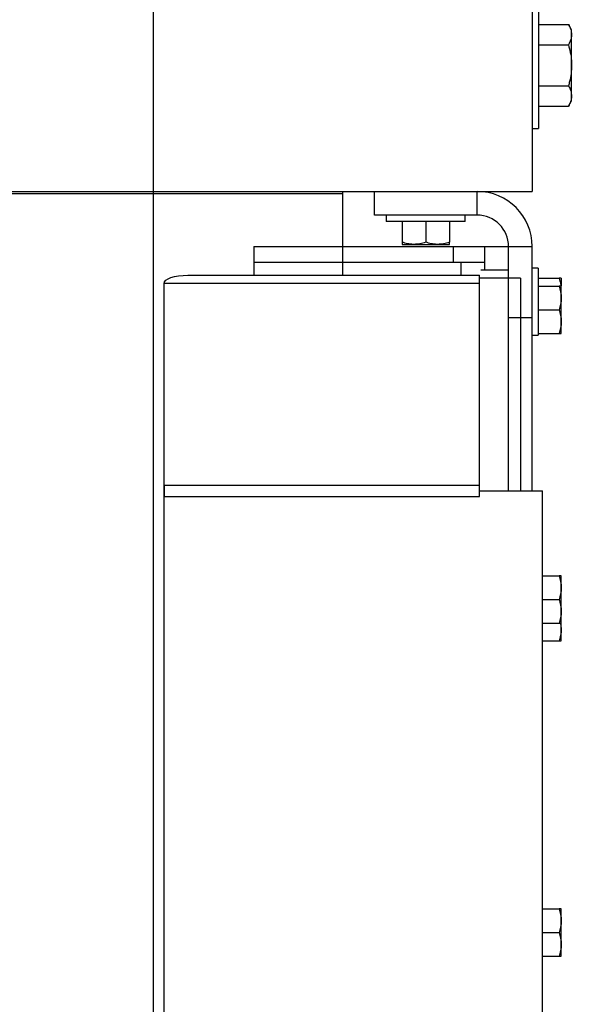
# Model space of a CAD drawing. Header units: inches. Extents: x 144.9 to 238.4, y 214.8 to 247.7.
# Tile 20 of 256: x 157.894 to 158.453, y 223.555 to 224.531. Entities that reach past the tile are written whole.
import ezdxf

# ---------------------------------------------------------------- set-up
doc = ezdxf.new("R2010")
doc.units = ezdxf.units.IN
doc.header["$LTSCALE"] = 0.25
doc.header["$MEASUREMENT"] = 0
doc.layers.add('ANNOTATIONS', color=1, linetype='Continuous')
doc.layers.add('MOTOR RH', color=7, linetype='Continuous')
doc.styles.add('ARIAL', font='arial.ttf', dxfattribs={"height": 0.09375})
doc.dimstyles.new('STANDARD$0', dxfattribs={"dimtxt": 0.09375, "dimasz": 0.09375, "dimexe": 0.03125, "dimexo": 0.046875, "dimgap": 0.09, "dimtad": 0, "dimtih": 1, "dimtoh": 1, "dimdec": 4, "dimzin": 0, "dimdsep": 46, "dimtxsty": 'ARIAL', "dimcen": 0.09, "dimadec": 0, "dimazin": 0, "dimtfac": 1, "dimtdec": 4, "dimtofl": 0, "dimtmove": 0, "dimatfit": 1, "dimfxl": 1, "dimtolj": 1, "dimtzin": 0, "dimarcsym": 0})

# ---------------------------------------------------------------- blocks, each defined once
blk = doc.blocks.new('*D61')
at = {"layer": 'ANNOTATIONS', "color": 0, "lineweight": -2, "transparency": 16777216}
for p, q in [((158.0268, 223.84936), (158.0268, 225.99906)), ((159.16742, 224.99005), (159.16742, 225.99906)), ((158.12055, 225.96781), (158.312, 225.96781)), ((159.07367, 225.96781), (158.88222, 225.96781))]:
    blk.add_line(p, q, dxfattribs=at)
at = {"layer": 'ANNOTATIONS', "color": 0, "transparency": 16777216}
for points in [[(158.12055, 225.98343), (158.12055, 225.95218), (158.0268, 225.96781)], [(159.07367, 225.98343), (159.07367, 225.95218), (159.16742, 225.96781)]]:
    blk.add_solid(points, dxfattribs=at)
at = {"layer": 'defpoints', "color": 0, "transparency": 16777216}
for p in [(158.0268, 225.96781), (159.16742, 224.94317), (158.0268, 223.80249)]:
    blk.add_point(p, dxfattribs=at)
at = {"layer": 'ANNOTATIONS', "color": 0, "transparency": 16777216, "insert": (158.59711, 225.96781), "char_height": 0.09375, "attachment_point": 5, "style": 'ARIAL'}
blk.add_mtext('\\A1;18 5/8"', dxfattribs=at)
blk = doc.blocks.new('*D63')
at = {"layer": 'ANNOTATIONS', "color": 0, "lineweight": -2, "transparency": 16777216}
for p, q in [((158.0268, 223.84936), (158.0268, 226.36542)), ((159.50037, 225.11272), (159.50037, 226.36542)), ((158.12055, 226.33417), (158.55924, 226.33417)), ((159.40662, 226.33417), (158.96793, 226.33417))]:
    blk.add_line(p, q, dxfattribs=at)
at = {"layer": 'ANNOTATIONS', "color": 0, "transparency": 16777216}
for points in [[(158.12055, 226.34979), (158.12055, 226.31854), (158.0268, 226.33417)], [(159.40662, 226.34979), (159.40662, 226.31854), (159.50037, 226.33417)]]:
    blk.add_solid(points, dxfattribs=at)
at = {"layer": 'defpoints', "color": 0, "transparency": 16777216}
for p in [(158.0268, 226.33417), (159.50037, 225.06585), (158.0268, 223.80249)]:
    blk.add_point(p, dxfattribs=at)
at = {"layer": 'ANNOTATIONS', "color": 0, "transparency": 16777216, "insert": (158.76358, 226.33417), "char_height": 0.09375, "attachment_point": 5, "style": 'ARIAL'}
blk.add_mtext('\\A1;24""', dxfattribs=at)

msp = doc.modelspace()

# ---------------------------------------------------------------- linework, layer by layer
at = {"layer": 'MOTOR RH'}
for p, q in [((158.4018, 225.61088), (158.4018, 224.36088)), ((158.40805, 224.54838), (158.40805, 224.42338)), ((158.40805, 224.52647), (158.43766, 224.52647)), ((158.4408, 224.52104), (158.43766, 224.52647)), ((158.4408, 224.45072), (158.4408, 224.52104)), ((158.40805, 224.50618), (158.43766, 224.50618)), ((158.40805, 224.46558), (158.43766, 224.46558)), ((158.43766, 224.44529), (158.4408, 224.45072)), ((158.40805, 224.44529), (158.43766, 224.44529)), ((158.4018, 224.42338), (158.40805, 224.42338)), ((152.60348, 224.36088), (158.4018, 224.36088)), ((152.79098, 224.35882), (158.2143, 224.35882)), ((158.2143, 224.27781), (158.2143, 224.36088)), ((158.24555, 224.33744), (158.24555, 224.36088)), ((158.34711, 224.33744), (158.34711, 224.36088)), ((158.34711, 224.33744), (158.24555, 224.33744)), ((158.25727, 224.33744), (158.25727, 224.33119)), ((158.33539, 224.33119), (158.25727, 224.33119)), ((158.27289, 224.33119), (158.27289, 224.31054)), ((158.29633, 224.33119), (158.29633, 224.31054)), ((158.31977, 224.33119), (158.31977, 224.31054)), ((158.33539, 224.33119), (158.33539, 224.33744)), ((158.12596, 224.30619), (158.4018, 224.30619)), ((158.12596, 224.30619), (158.12596, 224.27781)), ((158.27289, 224.30844), (158.31977, 224.30844)), ((158.32367, 224.29057), (158.32367, 224.30619)), ((158.35492, 224.28275), (158.35492, 224.30619)), ((158.37836, 224.06424), (158.37836, 224.30643)), ((158.4018, 224.06424), (158.4018, 224.30619)), ((158.35492, 224.29057), (158.12596, 224.29057)), ((158.33149, 224.27781), (158.33149, 224.29057)), ((158.37836, 224.28275), (158.35086, 224.28275)), ((158.40774, 224.28469), (158.4018, 224.28469)), ((158.40774, 224.28469), (158.40774, 224.21832)), ((158.06051, 224.27781), (158.34957, 224.27781)), ((158.34957, 224.05873), (158.34957, 224.27781)), ((158.39008, 224.27486), (158.34957, 224.27486)), ((158.39008, 224.27486), (158.39008, 224.06424)), ((158.40774, 224.27494), (158.42839, 224.27494)), ((158.43049, 224.27494), (158.43049, 224.26724)), ((158.34957, 224.2698), (158.03707, 224.2698)), ((158.03707, 220.30619), (158.03707, 224.2698)), ((158.40774, 224.26713), (158.42839, 224.26713)), ((158.43049, 224.22025), (158.43049, 224.26713)), ((158.40774, 224.24369), (158.42839, 224.24369)), ((158.37836, 224.23588), (158.4018, 224.23588)), ((158.4018, 224.21832), (158.40774, 224.21832)), ((158.40774, 224.22025), (158.42839, 224.22025)), ((158.0268, 220.92749), (158.0268, 224.15206)), ((158.34957, 224.06942), (158.03707, 224.06942)), ((158.03707, 224.06942), (158.03708, 224.06415)), ((158.03708, 224.06415), (158.03707, 224.05873)), ((158.03707, 224.05873), (158.34957, 224.05873)), ((158.34957, 224.06424), (158.41207, 224.06424)), ((158.41207, 220.30619), (158.41207, 224.06424)), ((158.41207, 223.98), (158.42839, 223.98)), ((158.43049, 223.93313), (158.43049, 223.98)), ((158.41207, 223.95657), (158.42839, 223.95657)), ((158.41207, 223.93313), (158.42839, 223.93313)), ((158.42993, 223.93313), (158.43049, 223.92729)), ((158.43049, 223.91557), (158.43049, 223.93302)), ((158.41207, 223.91557), (158.42839, 223.91557)), ((158.41207, 223.64994), (158.42839, 223.64994)), ((158.43049, 223.60307), (158.43049, 223.64994)), ((158.41207, 223.6265), (158.42839, 223.6265)), ((158.41207, 223.60307), (158.42839, 223.60307))]:
    msp.add_line(p, q, dxfattribs=at)
at = {"layer": 'MOTOR RH', "flags": 128}
msp.add_lwpolyline([(158.03707, 224.2698), (158.03753, 224.27136), (158.03886, 224.27286), (158.04102, 224.27425), (158.04394, 224.27546), (158.04749, 224.27646), (158.05154, 224.2772), (158.05594, 224.27766), (158.06051, 224.27781)], dxfattribs=at)
at = {"layer": 'MOTOR RH'}
for radius in [0.05469, 0.03125]:
    msp.add_arc((158.34711, 224.30619), radius, 0, 90, dxfattribs=at)
msp.add_ellipse((158.06051, 224.06424), major_axis=(0.02344, 0), ratio=0.176327, start_param=3.141517, end_param=3.16185, dxfattribs=at)
for points, knots in [([(158.43766, 224.52647), (158.43854, 224.52483), (158.44031, 224.5215), (158.44064, 224.51806), (158.4408, 224.51633)], [0, 0, 0, 0, 0.495458, 1, 1, 1, 1]), ([(158.4408, 224.51633), (158.4408, 224.51609), (158.44077, 224.51426), (158.44008, 224.51083), (158.43847, 224.50774), (158.43766, 224.50618)], [0, 0, 0, 0, 0.070103, 0.530791, 1, 1, 1, 1]), ([(158.43766, 224.50618), (158.43833, 224.50363), (158.43969, 224.49852), (158.44066, 224.49169), (158.44076, 224.48746), (158.4408, 224.48588)], [0, 0, 0, 0, 0.383291, 0.770269, 1, 1, 1, 1]), ([(158.4408, 224.48588), (158.44069, 224.48318), (158.44048, 224.47774), (158.43914, 224.47098), (158.43804, 224.46696), (158.43766, 224.46558)], [0, 0, 0, 0, 0.392867, 0.791696, 1, 1, 1, 1]), ([(158.43766, 224.46558), (158.43854, 224.46393), (158.44031, 224.46061), (158.44064, 224.45717), (158.4408, 224.45543)], [0, 0, 0, 0, 0.495458, 1, 1, 1, 1]), ([(158.4408, 224.45543), (158.4408, 224.45519), (158.44077, 224.45337), (158.44008, 224.44994), (158.43847, 224.44684), (158.43766, 224.44529)], [0, 0, 0, 0, 0.070103, 0.530791, 1, 1, 1, 1]), ([(158.28461, 224.30844), (158.28433, 224.30844), (158.28223, 224.30846), (158.27826, 224.30892), (158.27469, 224.30999), (158.27289, 224.31054)], [0, 0, 0, 0, 0.070092, 0.530785, 1, 1, 1, 1]), ([(158.27289, 224.31054), (158.27289, 224.30969), (158.27289, 224.30857), (158.27289, 224.30847), (158.27289, 224.30844)], [0, 0, 0, 0, 0.7536937, 1, 1, 1, 1]), ([(158.29633, 224.31054), (158.29443, 224.30995), (158.29059, 224.30877), (158.28662, 224.30855), (158.28461, 224.30844)], [0, 0, 0, 0, 0.495458, 1, 1, 1, 1]), ([(158.30805, 224.30844), (158.30777, 224.30844), (158.30567, 224.30846), (158.3017, 224.30892), (158.29813, 224.30999), (158.29633, 224.31054)], [0, 0, 0, 0, 0.0700919, 0.5307854, 1, 1, 1, 1]), ([(158.31977, 224.31054), (158.31787, 224.30995), (158.31402, 224.30877), (158.31005, 224.30855), (158.30805, 224.30844)], [0, 0, 0, 0, 0.495458, 1, 1, 1, 1]), ([(158.31977, 224.30844), (158.31977, 224.30847), (158.31977, 224.30857), (158.31977, 224.30969), (158.31977, 224.31054)], [0, 0, 0, 0, 0.2463063, 1, 1, 1, 1]), ([(158.42839, 224.27494), (158.42902, 224.27304), (158.42986, 224.27048), (158.43006, 224.26782), (158.43011, 224.26713)], [0, 0, 0, 0, 0.73918, 1, 1, 1, 1]), ([(158.43049, 224.27494), (158.43046, 224.27494), (158.43036, 224.27494), (158.42924, 224.27494), (158.42839, 224.27494)], [0, 0, 0, 0, 0.246306, 1, 1, 1, 1]), ([(158.42839, 224.26713), (158.42898, 224.26523), (158.43016, 224.26139), (158.43038, 224.25741), (158.43049, 224.25541)], [0, 0, 0, 0, 0.495458, 1, 1, 1, 1]), ([(158.43049, 224.26713), (158.43046, 224.26713), (158.43036, 224.26713), (158.42924, 224.26713), (158.42839, 224.26713)], [0, 0, 0, 0, 0.2463063, 1, 1, 1, 1]), ([(158.43049, 224.25541), (158.43048, 224.25513), (158.43047, 224.25303), (158.43001, 224.24906), (158.42894, 224.24549), (158.42839, 224.24369)], [0, 0, 0, 0, 0.070092, 0.530785, 1, 1, 1, 1]), ([(158.42839, 224.24369), (158.42898, 224.24179), (158.43016, 224.23795), (158.43038, 224.23398), (158.43049, 224.23197)], [0, 0, 0, 0, 0.495458, 1, 1, 1, 1]), ([(158.43049, 224.23197), (158.43048, 224.2317), (158.43047, 224.22959), (158.43001, 224.22563), (158.42894, 224.22206), (158.42839, 224.22025)], [0, 0, 0, 0, 0.070092, 0.530785, 1, 1, 1, 1]), ([(158.42839, 224.22025), (158.42924, 224.22025), (158.43036, 224.22025), (158.43046, 224.22025), (158.43049, 224.22025)], [0, 0, 0, 0, 0.7536937, 1, 1, 1, 1]), ([(158.42839, 223.98), (158.42898, 223.9781), (158.43016, 223.97426), (158.43038, 223.97029), (158.43049, 223.96829)], [0, 0, 0, 0, 0.495458, 1, 1, 1, 1]), ([(158.43049, 223.98), (158.43046, 223.98), (158.43036, 223.98), (158.42924, 223.98), (158.42839, 223.98)], [0, 0, 0, 0, 0.2463063, 1, 1, 1, 1]), ([(158.43049, 223.96829), (158.43048, 223.96801), (158.43047, 223.9659), (158.43001, 223.96194), (158.42894, 223.95837), (158.42839, 223.95657)], [0, 0, 0, 0, 0.070092, 0.530785, 1, 1, 1, 1]), ([(158.42839, 223.95657), (158.42898, 223.95466), (158.43016, 223.95082), (158.43038, 223.94685), (158.43049, 223.94485)], [0, 0, 0, 0, 0.495458, 1, 1, 1, 1]), ([(158.43049, 223.94485), (158.43048, 223.94457), (158.43047, 223.94247), (158.43001, 223.9385), (158.42894, 223.93493), (158.42839, 223.93313)], [0, 0, 0, 0, 0.070092, 0.530785, 1, 1, 1, 1]), ([(158.42839, 223.93313), (158.42924, 223.93313), (158.43036, 223.93313), (158.43046, 223.93313), (158.43049, 223.93313)], [0, 0, 0, 0, 0.7536937, 1, 1, 1, 1]), ([(158.43049, 223.92729), (158.43048, 223.92701), (158.43047, 223.9249), (158.43001, 223.92094), (158.42894, 223.91737), (158.42839, 223.91557)], [0, 0, 0, 0, 0.0700919, 0.5307854, 1, 1, 1, 1]), ([(158.42839, 223.91557), (158.42924, 223.91557), (158.43036, 223.91557), (158.43046, 223.91557), (158.43049, 223.91557)], [0, 0, 0, 0, 0.753694, 1, 1, 1, 1]), ([(158.42839, 223.64994), (158.42898, 223.64804), (158.43016, 223.6442), (158.43038, 223.64023), (158.43049, 223.63822)], [0, 0, 0, 0, 0.495458, 1, 1, 1, 1]), ([(158.43049, 223.64994), (158.43046, 223.64994), (158.43036, 223.64994), (158.42924, 223.64994), (158.42839, 223.64994)], [0, 0, 0, 0, 0.246306, 1, 1, 1, 1]), ([(158.43049, 223.63822), (158.43048, 223.63795), (158.43047, 223.63584), (158.43001, 223.63188), (158.42894, 223.62831), (158.42839, 223.6265)], [0, 0, 0, 0, 0.0700919, 0.5307854, 1, 1, 1, 1]), ([(158.42839, 223.6265), (158.42898, 223.6246), (158.43016, 223.62076), (158.43038, 223.61679), (158.43049, 223.61479)], [0, 0, 0, 0, 0.495458, 1, 1, 1, 1]), ([(158.43049, 223.61479), (158.43048, 223.61451), (158.43047, 223.6124), (158.43001, 223.60844), (158.42894, 223.60487), (158.42839, 223.60307)], [0, 0, 0, 0, 0.0700919, 0.5307854, 1, 1, 1, 1]), ([(158.42839, 223.60307), (158.42924, 223.60307), (158.43036, 223.60307), (158.43046, 223.60307), (158.43049, 223.60307)], [0, 0, 0, 0, 0.753694, 1, 1, 1, 1])]:
    msp.add_open_spline(points, degree=3, knots=knots, dxfattribs=at)

# ---------------------------------------------------------------- dimensions: what is measured, and where the dimension line sits
at = {"layer": 'ANNOTATIONS'}
for base, p1, text, picture, middle in [((158.0268, 226.33417), (159.50037, 225.06585), '24""', '*D63', (158.76358, 226.33417)), ((158.0268, 225.96781), (159.16742, 224.94317), '18 5/8"', '*D61', (158.59711, 225.96781))]:
    dim = msp.add_linear_dim(base=base, p1=p1, p2=(158.0268, 223.80249), text=text, dimstyle='STANDARD$0', dxfattribs=at)
    dim.commit()
    dim.dimension.update_dxf_attribs({"geometry": picture, "text_midpoint": middle, "dimtype": 160})

doc.saveas('drawing.dxf')
